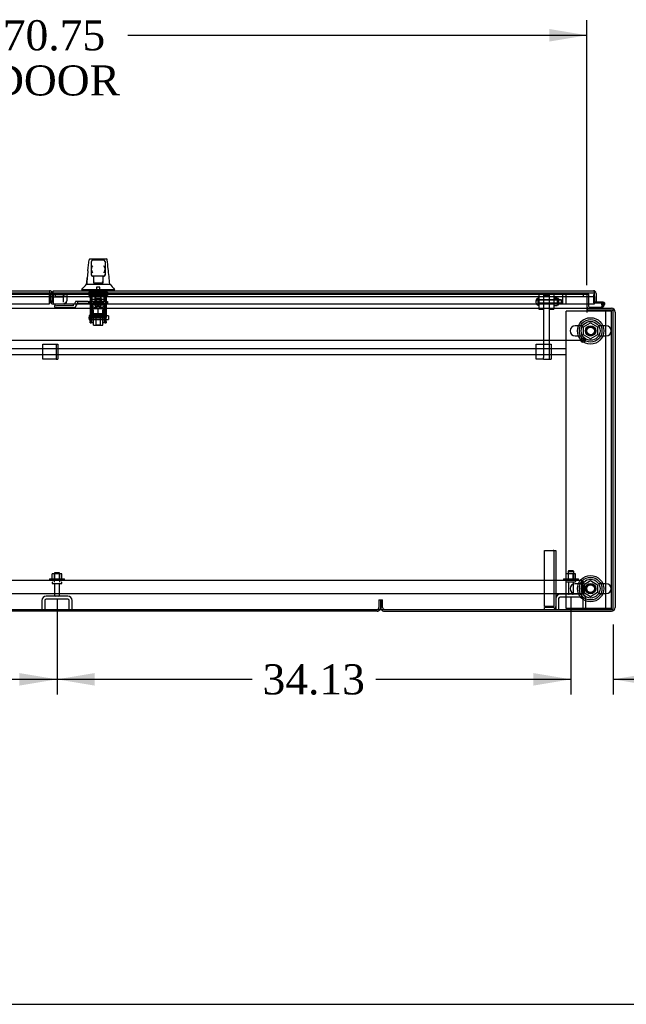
# Model space of a CAD drawing. Header units: inches. Extents: x 2 to 538, y -2 to 358.
# Tile 14 of 40: x 186 to 226, y 1 to 67. Entities that reach past the tile are written whole.
import ezdxf
from ezdxf.enums import TextEntityAlignment as Align
from ezdxf.lldxf.tags import DXFTag

# ---------------------------------------------------------------- set-up
doc = ezdxf.new("R2010")
doc.units = ezdxf.units.IN
doc.header["$MEASUREMENT"] = 0
for name, color, linetype in [('COM40146', 7, 'Continuous'), ('COM40430', 7, 'Continuous'), ('COM52825', 7, 'Continuous'), ('COM52831', 7, 'Continuous'), ('COM52847', 7, 'Continuous'), ('COM52848', 7, 'Continuous'), ('COM52849', 7, 'Continuous'), ('COM52857', 7, 'Continuous'), ('COM52858', 7, 'Continuous'), ('COM53520', 7, 'Continuous'), ('COM54578-80', 7, 'Continuous'), ('COM70333', 7, 'Continuous'), ('COM70838', 7, 'Continuous'), ('COM70839-6', 7, 'Continuous'), ('COM71126-2', 7, 'Continuous'), ('COM71127-2', 7, 'Continuous'), ('COM71133-2', 7, 'Continuous'), ('Default', 7, 'Continuous'), ('GSK11033', 7, 'Continuous'), ('HAN13064', 7, 'Continuous'), ('HAN13064_NUT', 7, 'Continuous'), ('HAN13064_SCREW', 7, 'Continuous'), ('HAN_NUT', 7, 'Continuous'), ('NTS16526', 7, 'Continuous'), ('NTS166105', 7, 'Continuous'), ('NTS166905', 7, 'Continuous'), ('NTS18147', 7, 'Continuous'), ('ROL18050', 7, 'Continuous'), ('ROL87452', 7, 'Continuous'), ('RVT17786', 7, 'Continuous'), ('RVT19000', 7, 'Continuous'), ('SCS00680', 7, 'Continuous'), ('SCS191205', 7, 'Continuous'), ('SPC87323', 7, 'Continuous'), ('STD21878', 7, 'Continuous'), ('STD26094', 7, 'Continuous'), ('STD26265', 7, 'Continuous'), ('WAF25059', 7, 'Continuous'), ('WAF25362', 7, 'Continuous'), ('WAF25376', 7, 'Continuous'), ('WAM254785', 7, 'Continuous'), ('WAM30038', 7, 'Continuous')]:
    doc.layers.add(name, color=color, linetype=linetype)
doc.styles.add('SEACAD_Times_New_Roman', font='times.ttf')
tags = doc.linetypes.add('CENTER2', pattern=[1.125, 0.75, -0.125, 0.125, -0.125]).pattern_tags.tags
tags[10:11] = [DXFTag(74, 4), DXFTag(75, 0), DXFTag(340, '0'), DXFTag(46, 0.0), DXFTag(50, 0.0), DXFTag(44, 0.0), DXFTag(45, 0.0)]
tags[8:9] = [DXFTag(74, 4), DXFTag(75, 0), DXFTag(340, '0'), DXFTag(46, 0.0), DXFTag(50, 0.0), DXFTag(44, 0.0), DXFTag(45, 0.0)]
tags[6:7] = [DXFTag(74, 4), DXFTag(75, 0), DXFTag(340, '0'), DXFTag(46, 0.0), DXFTag(50, 0.0), DXFTag(44, 0.0), DXFTag(45, 0.0)]
tags[4:5] = [DXFTag(74, 4), DXFTag(75, 0), DXFTag(340, '0'), DXFTag(46, 0.0), DXFTag(50, 0.0), DXFTag(44, 0.0), DXFTag(45, 0.0)]
tags = doc.linetypes.add('HIDDEN2', pattern=[0.1875, 0.125, -0.0625]).pattern_tags.tags
tags[6:7] = [DXFTag(74, 4), DXFTag(75, 0), DXFTag(340, '0'), DXFTag(46, 0.0), DXFTag(50, 0.0), DXFTag(44, 0.0), DXFTag(45, 0.0)]
tags[4:5] = [DXFTag(74, 4), DXFTag(75, 0), DXFTag(340, '0'), DXFTag(46, 0.0), DXFTag(50, 0.0), DXFTag(44, 0.0), DXFTag(45, 0.0)]
doc.dimstyles.new('HAMMOND_(STH_-_540x360)', dxfattribs={"dimtxt": 2, "dimasz": 2.5, "dimexe": 1, "dimexo": 1, "dimgap": 0.5, "dimtad": 0, "dimtih": 1, "dimtoh": 1, "dimzin": 0, "dimdsep": 46, "dimtxsty": 'SEACAD_Times_New_Roman', "dimblk1": '_SE_FILLED', "dimblk2": '_SE_FILLED', "dimsah": 1, "dimcen": 1, "dimadec": 0, "dimazin": 0, "dimtfac": 0.8, "dimtofl": 0, "dimtmove": 0, "dimatfit": 3, "dimfxl": 1, "dimtolj": 1, "dimtzin": 0, "dimarcsym": 0})

# ---------------------------------------------------------------- blocks, each defined once
blk = doc.blocks.new('SEANNOT_GROUP5')
at = {"layer": 'Default', "color": 7, "linetype": 'CENTER2'}
blk.add_line((78.082, 45.589), (223.095, 45.589), dxfattribs=at)
blk = doc.blocks.new('SE1')
at = {"layer": 'COM40146', "color": 7, "linetype": 'HIDDEN2'}
for p, q in [((153.338, 29.651), (222.838, 29.651)), ((222.839, 29.651), (222.838, 29.651)), ((222.838, 29.651), (222.839, 29.651)), ((222.963, 29.528), (223.014, 29.579)), ((222.963, 29.401), (222.963, 29.579)), ((222.963, 29.401), (222.963, 29.528)), ((222.963, 29.401), (222.963, 29.401)), ((222.963, 29.401), (222.963, 28.776)), ((222.963, 29.401), (222.963, 28.776)), ((223.088, 29.401), (223.088, 28.776)), ((153.213, 28.776), (222.963, 28.776)), ((223.088, 28.776), (222.963, 28.776))]:
    blk.add_line(p, q, dxfattribs=at)
for start, end in [(89.95643, 90), (45.43993, 89.87813), (0, 45.43993)]:
    blk.add_arc((222.838, 29.401), 0.25, start, end, dxfattribs=at)
blk.add_open_spline([(222.963, 29.579), (222.942, 29.601), (222.922, 29.62), (222.88, 29.644), (222.859, 29.65), (222.839, 29.651)], degree=3, knots=[0, 0, 0, 0, 0.5, 0.5, 1, 1, 1, 1], dxfattribs=at)
at = {"layer": 'COM40430', "color": 7, "linetype": 'HIDDEN2'}
for p, q in [((220.463, 31.62), (221.028, 31.62)), ((220.463, 27.899), (220.463, 31.62)), ((221.088, 31.62), (221.028, 31.62)), ((221.088, 31.62), (221.088, 27.899)), ((221.088, 31.62), (221.213, 31.62)), ((221.213, 31.62), (221.213, 27.899)), ((221.028, 27.899), (220.463, 27.899)), ((221.028, 27.839), (220.463, 27.839)), ((220.463, 27.714), (220.463, 27.839)), ((221.028, 27.899), (221.088, 27.899))]:
    blk.add_line(p, q, dxfattribs=at)
for radius in [0.185, 0.06]:
    blk.add_arc((221.028, 27.899), radius, 270, 0, dxfattribs=at)
at = {"layer": 'COM52825', "color": 7, "linetype": 'Continuous'}
for p, q in [((187.836, 48.876), (223.716, 48.876)), ((187.836, 48.691), (187.836, 48.876)), ((187.836, 48.691), (187.836, 48.001)), ((223.716, 48.876), (223.716, 48.876)), ((223.716, 48.876), (223.716, 48.876)), ((223.716, 48.876), (223.716, 48.876)), ((223.776, 48.773), (223.825, 48.84)), ((223.776, 48.691), (223.776, 48.84)), ((223.776, 48.691), (223.776, 48.773)), ((223.776, 48.691), (223.776, 48.691)), ((223.776, 48.001), (223.776, 48.691)), ((223.776, 48.501), (223.776, 48.129)), ((223.901, 48.691), (223.901, 48.129)), ((187.836, 48.001), (223.776, 48.001)), ((223.901, 48.129), (223.776, 48.129))]:
    blk.add_line(p, q, dxfattribs=at)
for start, end in [(89.94113, 90), (53.80595, 89.87917), (0, 53.80595)]:
    blk.add_arc((223.716, 48.691), 0.185, start, end, dxfattribs=at)
blk.add_open_spline([(223.776, 48.84), (223.766, 48.851), (223.756, 48.86), (223.741, 48.869), (223.736, 48.872), (223.726, 48.875), (223.721, 48.876), (223.716, 48.876)], degree=3, knots=[0, 0, 0, 0, 0.5, 0.5, 0.75, 0.75, 1, 1, 1, 1], dxfattribs=at)
at = {"layer": 'COM52831', "color": 7, "linetype": 'HIDDEN2'}
for p, q in [((187.151, 45.339), (187.966, 45.339)), ((187.151, 44.339), (187.151, 45.339)), ((187.966, 45.339), (188.026, 45.339)), ((188.026, 45.339), (188.026, 44.339)), ((188.026, 45.339), (188.151, 45.339)), ((188.151, 45.339), (188.151, 44.339)), ((219.901, 45.339), (220.716, 45.339)), ((219.901, 44.339), (219.901, 45.339)), ((220.716, 45.339), (220.776, 45.339)), ((220.776, 45.339), (220.901, 45.339)), ((220.901, 45.339), (220.901, 44.339)), ((220.776, 44.711), (220.776, 44.339)), ((187.966, 44.339), (187.151, 44.339)), ((188.026, 44.339), (187.966, 44.339)), ((188.026, 44.339), (188.151, 44.339)), ((220.401, 44.339), (219.901, 44.339)), ((220.776, 44.339), (220.901, 44.339))]:
    blk.add_line(p, q, dxfattribs=at)
at = {"layer": 'COM52847', "color": 7, "linetype": 'Continuous'}
for p, q in [((152.086, 48.876), (187.591, 48.876)), ((187.591, 48.876), (187.591, 48.691)), ((187.591, 48.001), (187.591, 48.691)), ((152.026, 48.001), (187.591, 48.001))]:
    blk.add_line(p, q, dxfattribs=at)
at = {"layer": 'COM52847', "color": 7, "linetype": 'HIDDEN2'}
for p, q in [((187.776, 48.691), (187.651, 48.691)), ((187.651, 48.691), (187.651, 48.178)), ((187.776, 48.473), (187.776, 48.178)), ((188.552, 48.694), (187.836, 48.694)), ((188.552, 48.606), (187.836, 48.606)), ((188.595, 48.707), (188.683, 48.644)), ((188.646, 48.684), (188.737, 48.684)), ((188.737, 48.684), (188.737, 48.199)), ((187.776, 48.178), (187.651, 48.178)), ((187.793, 48.135), (187.705, 48.047)), ((187.836, 47.993), (187.836, 48.001)), ((188.552, 47.993), (187.836, 47.993)), ((188.552, 48.047), (188.552, 47.993)), ((188.659, 48.071), (188.683, 48.047)), ((188.737, 48.178), (188.737, 48.199))]:
    blk.add_line(p, q, dxfattribs=at)
at = {"layer": 'COM52847', "color": 7, "linetype": 'Continuous'}
blk.add_arc((187.591, 48.691), 0.185, 19.10979, 90, dxfattribs=at)
at = {"layer": 'COM52847', "color": 7, "linetype": 'HIDDEN2'}
for centre, radius, start, end in [((187.591, 48.691), 0.06, 0, 90), ((187.591, 48.691), 0.185, 0, 19.10979), ((188.661, 48.789), 0.106, 239.74343, 261.65237), ((187.836, 48.178), 0.185, 180, 225), ((187.836, 48.178), 0.185, 225, 270), ((187.836, 48.178), 0.06, 180, 225), ((187.836, 48.178), 0.06, 225, 270), ((188.552, 48.178), 0.185, 270, 315), ((188.581, 48.203), 0.156, 310.71333, 358.56697), ((188.552, 48.178), 0.185, 315, 0)]:
    blk.add_arc(centre, radius, start, end, dxfattribs=at)
for centre, major_axis, start_param, end_param in [((188.552, 48.737), (-0.06, 0), 1.570796, 2.356194), ((188.552, 48.737), (-0.185, 0), 1.570796, 2.356194), ((188.552, 48.178), (0.185, 0), 4.712389, 5.497787)]:
    blk.add_ellipse(centre, major_axis=major_axis, ratio=0.707107, start_param=start_param, end_param=end_param, dxfattribs=at)
blk.add_open_spline([(188.683, 48.644), (188.7, 48.648), (188.714, 48.653), (188.732, 48.667), (188.737, 48.676), (188.737, 48.684)], degree=3, knots=[0, 0, 0, 0, 0.5, 0.5, 1, 1, 1, 1], dxfattribs=at)
at = {"layer": 'COM52848', "color": 7, "linetype": 'HIDDEN2'}
for p, q in [((221.401, 28.426), (221.401, 27.714)), ((222.925, 28.714), (221.501, 28.714)), ((222.925, 28.526), (221.501, 28.526)), ((223.025, 27.714), (223.025, 28.426)), ((223.213, 27.714), (223.213, 28.426)), ((221.213, 27.899), (221.213, 27.714))]:
    blk.add_line(p, q, dxfattribs=at)
for centre, radius, start, end in [((221.501, 28.426), 0.288, 90, 180), ((221.501, 28.426), 0.1, 90, 180), ((222.925, 28.426), 0.288, 0, 90), ((222.925, 28.426), 0.1, 0, 90)]:
    blk.add_arc(centre, radius, start, end, dxfattribs=at)
at = {"layer": 'COM52849', "color": 7, "linetype": 'HIDDEN2'}
for p, q in [((187.088, 28.301), (187.088, 27.589)), ((187.276, 28.301), (187.276, 27.589)), ((188.8, 28.589), (187.376, 28.589)), ((188.8, 28.401), (187.376, 28.401)), ((188.9, 27.589), (188.9, 28.301)), ((189.088, 27.589), (189.088, 28.301))]:
    blk.add_line(p, q, dxfattribs=at)
for centre, radius, start, end in [((187.376, 28.301), 0.288, 90, 180), ((187.376, 28.301), 0.1, 90, 180), ((188.8, 28.301), 0.288, 0, 90), ((188.8, 28.301), 0.1, 0, 90)]:
    blk.add_arc(centre, radius, start, end, dxfattribs=at)
at = {"layer": 'COM52857', "color": 7, "linetype": 'HIDDEN2'}
for p, q in [((220.776, 48.559), (220.401, 48.559)), ((220.401, 48.427), (220.401, 47.677)), ((220.776, 48.427), (220.776, 47.677)), ((220.401, 47.677), (220.401, 44.456)), ((220.776, 47.677), (220.776, 44.711)), ((220.401, 44.339), (220.401, 44.456)), ((220.401, 44.339), (220.776, 44.339))]:
    blk.add_line(p, q, dxfattribs=at)
at = {"layer": 'COM52858', "color": 7, "linetype": 'HIDDEN2'}
for p, q in [((219.526, 48.651), (219.526, 48.751)), ((219.526, 48.651), (221.526, 48.651)), ((221.526, 48.651), (221.526, 48.751))]:
    blk.add_line(p, q, dxfattribs=at)
at = {"layer": 'COM53520', "color": 7, "linetype": 'HIDDEN2'}
for p, q in [((221.901, 45.026), (115.901, 45.026)), ((115.901, 44.651), (221.901, 44.651)), ((221.901, 44.651), (221.901, 45.026))]:
    blk.add_line(p, q, dxfattribs=at)
at = {"layer": 'COM54578-80', "color": 7, "linetype": 'HIDDEN2'}
for p, q in [((223.714, 48.616), (223.714, 48.092)), ((223.776, 48.616), (223.714, 48.616)), ((223.739, 48.067), (223.776, 48.067)), ((224.239, 48.012), (224.301, 48.012)), ((224.301, 48.017), (224.293, 48.017)), ((224.317, 48.067), (224.356, 48.067)), ((224.392, 47.97), (224.321, 47.9))]:
    blk.add_line(p, q, dxfattribs=at)
at = {"layer": 'COM54578-80', "color": 7, "linetype": 'Continuous'}
for p, q in [((223.504, 47.776), (223.504, 47.714)), ((224.197, 47.776), (223.504, 47.776)), ((223.776, 48.067), (224.317, 48.067)), ((224.356, 48.129), (223.901, 48.129)), ((224.307, 47.886), (224.197, 47.776)), ((224.223, 47.714), (224.391, 47.881)), ((224.293, 48.017), (224.239, 48.022)), ((224.293, 48.024), (224.293, 47.999)), ((224.321, 47.9), (224.307, 47.886)), ((224.368, 48.074), (224.343, 48.074)), ((224.343, 47.949), (224.368, 47.949)), ((224.391, 47.881), (224.435, 47.925)), ((224.418, 47.999), (224.418, 48.024))]:
    blk.add_line(p, q, dxfattribs=at)
at = {"layer": 'COM54578-80', "color": 7, "linetype": 'HIDDEN2'}
for centre, radius, start, end in [((223.739, 48.092), 0.025, 180, 270), ((224.356, 48.012), 0.117, 90, 151.96016), ((224.356, 48.012), 0.055, 174.78409, 90), ((224.356, 48.012), 0.055, 90, 174.78409)]:
    blk.add_arc(centre, radius, start, end, dxfattribs=at)
at = {"layer": 'COM54578-80', "color": 7, "linetype": 'Continuous'}
for centre, radius, start, end in [((224.356, 48.012), 0.117, 174.78409, 90), ((224.356, 48.012), 0.117, 151.96016, 174.78409), ((224.343, 48.024), 0.05, 90, 180), ((224.343, 47.999), 0.05, 180, 270), ((224.356, 48.012), 0.135, 248.98577, 284.97063), ((224.368, 48.024), 0.05, 0, 90), ((224.368, 47.999), 0.05, 270, 0)]:
    blk.add_arc(centre, radius, start, end, dxfattribs=at)
at = {"layer": 'COM70333', "color": 7, "linetype": 'HIDDEN2'}
for p, q in [((223.276, 47.526), (221.901, 47.526)), ((221.901, 45.026), (221.901, 47.526)), ((224.526, 47.526), (223.306, 47.526)), ((224.901, 47.526), (224.526, 47.526)), ((224.526, 27.776), (224.526, 47.526)), ((224.901, 27.776), (224.901, 47.526)), ((221.901, 27.776), (221.901, 44.651)), ((224.526, 27.776), (221.901, 27.776)), ((224.901, 27.776), (224.526, 27.776))]:
    blk.add_line(p, q, dxfattribs=at)
at = {"layer": 'COM70333', "color": 7, "linetype": 'Continuous'}
blk.add_line((223.306, 47.526), (223.276, 47.526), dxfattribs=at)
at = {"layer": 'COM70333', "color": 7, "linetype": 'HIDDEN2'}
for centre in [(223.526, 46.214), (223.526, 29.089)]:
    blk.add_circle(centre, 0.344, dxfattribs=at)
at = {"layer": 'COM70838', "color": 7, "linetype": 'HIDDEN2'}
for p, q in [((189.182, 47.988), (187.937, 47.988)), ((187.937, 47.988), (187.937, 47.906)), ((187.937, 47.78), (187.937, 47.906)), ((189.182, 47.888), (188.062, 47.888)), ((188.062, 47.762), (189.182, 47.762)), ((189.182, 47.888), (189.182, 47.991)), ((189.307, 48.114), (189.307, 48.116)), ((189.437, 48.174), (189.367, 48.174)), ((189.375, 47.955), (189.375, 47.932)), ((189.437, 48.174), (189.437, 48.035)), ((190.15, 48.174), (189.437, 48.174)), ((189.492, 48.049), (190.15, 48.049)), ((190.15, 48.174), (190.239, 48.174)), ((190.239, 48.049), (190.15, 48.049)), ((191.322, 48.174), (190.239, 48.174)), ((190.239, 48.049), (190.804, 48.049)), ((190.839, 48.049), (191.322, 48.049)), ((191.322, 48.174), (191.447, 48.174)), ((191.447, 48.049), (191.322, 48.049)), ((191.447, 48.174), (191.447, 48.049))]:
    blk.add_line(p, q, dxfattribs=at)
for centre, radius, start, end in [((189.182, 48.116), 0.125, 270, 0), ((189.182, 47.955), 0.193, 270, 0), ((189.367, 48.114), 0.06, 90, 180), ((189.492, 47.932), 0.117, 118.03984, 180), ((189.492, 47.932), 0.117, 90, 118.03984)]:
    blk.add_arc(centre, radius, start, end, dxfattribs=at)
for centre, major_axis, start_param, end_param in [((188.062, 47.906), (-0.125, 0), 0, 1.570796), ((188.062, 47.78), (0.125, 0), 3.141593, 4.712389)]:
    blk.add_ellipse(centre, major_axis=major_axis, ratio=0.145455, start_param=start_param, end_param=end_param, dxfattribs=at)
at = {"layer": 'COM70839-6', "color": 7, "linetype": 'HIDDEN2'}
for p, q in [((190.291, 48.757), (190.291, 48.425)), ((190.361, 48.757), (190.291, 48.757)), ((190.291, 48.415), (190.291, 48.425)), ((190.291, 48.415), (190.291, 47.258)), ((190.361, 48.757), (190.361, 48.425)), ((190.361, 48.425), (190.361, 48.415)), ((190.361, 48.415), (190.361, 47.258)), ((191.283, 48.757), (191.283, 48.425)), ((191.353, 48.757), (191.283, 48.757)), ((191.283, 48.415), (191.283, 48.425)), ((191.283, 48.415), (191.283, 47.258)), ((191.353, 48.757), (191.353, 48.425)), ((191.353, 48.425), (191.353, 48.415)), ((191.353, 48.415), (191.353, 47.258)), ((191.283, 48.308), (190.361, 48.308)), ((190.361, 47.964), (191.283, 47.964)), ((190.588, 47.972), (190.588, 47.995)), ((191.056, 47.995), (191.056, 47.972)), ((190.291, 47.094), (190.291, 47.258)), ((190.361, 47.258), (190.361, 47.094)), ((191.283, 47.151), (190.361, 47.151)), ((191.283, 47.094), (191.283, 47.258)), ((191.353, 47.258), (191.353, 47.094)), ((190.291, 47.094), (190.291, 46.835)), ((190.291, 46.759), (190.291, 46.835)), ((190.291, 46.759), (190.361, 46.759)), ((190.361, 46.835), (190.361, 47.094)), ((190.361, 47.087), (191.283, 47.087)), ((190.361, 46.835), (190.361, 46.759)), ((191.283, 47.094), (191.283, 46.835)), ((191.283, 46.759), (191.283, 46.835)), ((191.283, 46.759), (191.353, 46.759)), ((191.353, 46.835), (191.353, 47.094)), ((191.353, 46.835), (191.353, 46.759))]:
    blk.add_line(p, q, dxfattribs=at)
for centre, major_axis in [((190.822, 47.995), (-0.234, 0)), ((190.822, 47.972), (0.234, 0))]:
    blk.add_ellipse(centre, major_axis=major_axis, ratio=0.009345, start_param=3.141593, end_param=6.283185, dxfattribs=at)
blk.add_ellipse((190.822, 48.306), major_axis=(-0.14, 0), ratio=0.009345, dxfattribs=at)
at = {"layer": 'COM71126-2', "color": 7, "linetype": 'HIDDEN2'}
for p, q in [((223.276, 48.651), (223.401, 48.651)), ((223.401, 48.001), (223.401, 48.651)), ((209.588, 27.839), (209.588, 28.339)), ((209.588, 28.339), (209.713, 28.339)), ((209.713, 27.839), (209.713, 28.339))]:
    blk.add_line(p, q, dxfattribs=at)
at = {"layer": 'COM71126-2', "color": 7, "linetype": 'Continuous'}
for p, q in [((223.401, 47.839), (223.401, 48.001)), ((223.306, 47.714), (224.901, 47.714)), ((223.306, 47.714), (223.306, 47.589)), ((225.151, 47.464), (225.151, 27.839)), ((209.838, 27.589), (224.901, 27.589))]:
    blk.add_line(p, q, dxfattribs=at)
for centre, radius, start, end in [((223.526, 47.839), 0.25, 180, 210), ((223.526, 47.839), 0.125, 180, 259.86314), ((224.901, 47.464), 0.25, 0, 90), ((209.838, 27.839), 0.25, 210, 270), ((224.901, 27.839), 0.25, 270, 0)]:
    blk.add_arc(centre, radius, start, end, dxfattribs=at)
at = {"layer": 'COM71126-2', "color": 7, "linetype": 'HIDDEN2'}
for centre, radius, start, end in [((223.526, 47.839), 0.125, 259.86314, 270), ((224.901, 47.464), 0.125, 0, 90), ((209.838, 27.839), 0.25, 180, 210), ((209.838, 27.839), 0.125, 180, 270), ((224.901, 27.839), 0.125, 270, 0)]:
    blk.add_arc(centre, radius, start, end, dxfattribs=at)
at = {"layer": 'COM71127-2', "color": 7, "linetype": 'HIDDEN2'}
for p, q in [((209.463, 28.339), (209.463, 27.839)), ((209.463, 28.339), (209.588, 28.339)), ((209.588, 28.339), (209.588, 27.839))]:
    blk.add_line(p, q, dxfattribs=at)
at = {"layer": 'COM71127-2', "color": 7, "linetype": 'Continuous'}
blk.add_line((209.338, 27.589), (150.838, 27.589), dxfattribs=at)
at = {"layer": 'COM71127-2', "color": 7, "linetype": 'HIDDEN2'}
for radius, start in [(0.125, 270), (0.25, 330)]:
    blk.add_arc((209.338, 27.839), radius, start, 0, dxfattribs=at)
at = {"layer": 'COM71127-2', "color": 7, "linetype": 'Continuous'}
blk.add_arc((209.338, 27.839), 0.25, 270, 330, dxfattribs=at)
at = {"layer": 'COM71133-2', "color": 7, "linetype": 'HIDDEN2'}
for p, q in [((152.526, 48.651), (223.276, 48.651)), ((223.276, 48.651), (223.276, 48.001))]:
    blk.add_line(p, q, dxfattribs=at)
at = {"layer": 'COM71133-2', "color": 7, "linetype": 'Continuous'}
for p, q in [((223.276, 48.001), (223.276, 47.839)), ((223.276, 47.839), (223.276, 47.714)), ((150.588, 47.714), (223.276, 47.714)), ((223.276, 47.714), (223.276, 47.464)), ((225.026, 47.589), (223.306, 47.589)), ((223.306, 47.464), (223.306, 47.589)), ((225.026, 27.714), (225.026, 47.589)), ((150.588, 27.714), (225.026, 27.714))]:
    blk.add_line(p, q, dxfattribs=at)
blk.add_arc((223.291, 47.464), 0.015, 180, 0, dxfattribs=at)
at = {"layer": 'GSK11033', "color": 7, "linetype": 'HIDDEN2'}
for p, q in [((152.026, 48.751), (187.591, 48.751)), ((152.026, 48.501), (187.591, 48.501)), ((188.526, 48.723), (187.836, 48.723)), ((187.836, 48.473), (188.526, 48.473)), ((187.994, 48.501), (187.994, 48.751)), ((187.994, 48.751), (223.776, 48.751)), ((187.994, 48.501), (223.776, 48.501)), ((188.526, 48.473), (188.526, 48.723)), ((188.526, 48.118), (188.526, 48.473)), ((223.026, 48.751), (223.026, 48.501)), ((187.776, 48.118), (187.776, 48.178)), ((187.836, 48.118), (187.776, 48.118))]:
    blk.add_line(p, q, dxfattribs=at)
at = {"layer": 'GSK11033', "color": 7, "linetype": 'Continuous'}
for p, q in [((187.591, 48.751), (187.807, 48.751)), ((187.591, 48.501), (187.807, 48.501)), ((187.836, 48.723), (187.776, 48.723)), ((187.776, 48.723), (187.776, 48.473)), ((187.776, 48.473), (187.836, 48.473)), ((187.807, 48.501), (187.807, 48.751)), ((223.776, 48.751), (223.776, 48.751)), ((223.776, 48.501), (223.776, 48.751)), ((223.776, 48.501), (223.776, 48.501))]:
    blk.add_line(p, q, dxfattribs=at)
at = {"layer": 'HAN13064', "color": 7, "linetype": 'Continuous'}
for p, q in [((190.216, 50.935), (190.216, 50.937)), ((190.276, 50.991), (191.367, 50.991)), ((190.367, 50.348), (190.367, 50.821)), ((191.187, 50.911), (190.457, 50.911)), ((191.277, 50.821), (191.277, 50.348)), ((191.427, 50.936), (191.427, 50.934)), ((190.367, 49.941), (190.367, 50.348)), ((190.367, 49.911), (190.367, 49.941)), ((190.457, 49.851), (190.427, 49.851)), ((191.187, 49.851), (190.457, 49.851)), ((190.522, 49.419), (190.522, 49.851)), ((191.122, 49.851), (191.122, 49.419)), ((191.217, 49.851), (191.187, 49.851)), ((191.277, 50.348), (191.277, 49.941)), ((191.277, 49.941), (191.277, 49.911)), ((190.043, 49.311), (190.242, 49.311)), ((190.242, 49.311), (190.355, 49.311)), ((190.355, 49.311), (190.563, 49.311)), ((190.522, 49.379), (190.522, 49.419)), ((190.737, 49.376), (190.552, 49.376)), ((190.563, 49.311), (190.631, 49.311)), ((190.631, 49.311), (190.722, 49.311)), ((190.722, 49.311), (190.762, 49.311)), ((190.907, 49.376), (190.737, 49.376)), ((190.762, 49.311), (190.881, 49.311)), ((190.881, 49.311), (191.179, 49.311)), ((191.092, 49.376), (190.907, 49.376)), ((191.122, 49.419), (191.122, 49.379)), ((191.179, 49.311), (191.288, 49.311)), ((191.288, 49.311), (191.594, 49.311)), ((189.732, 48.958), (189.732, 48.876)), ((189.732, 48.956), (190.083, 48.956)), ((190.083, 48.956), (190.316, 48.956)), ((190.316, 48.956), (190.762, 48.956)), ((190.762, 48.956), (190.881, 48.956)), ((190.881, 48.956), (190.932, 48.956)), ((190.932, 48.956), (191.08, 48.956)), ((191.08, 48.956), (191.56, 48.956)), ((191.56, 48.956), (191.912, 48.956)), ((191.912, 48.876), (191.912, 48.958))]:
    blk.add_line(p, q, dxfattribs=at)
at = {"layer": 'HAN13064', "color": 7, "linetype": 'HIDDEN2'}
for p, q in [((190.426, 48.174), (190.426, 48.876)), ((190.622, 48.174), (190.622, 48.876)), ((190.659, 48.876), (190.659, 48.751)), ((190.984, 48.751), (190.984, 48.876)), ((191.021, 48.174), (191.021, 48.876)), ((191.217, 48.174), (191.217, 48.876)), ((190.662, 48.049), (190.662, 48.174)), ((190.982, 48.049), (190.982, 48.174)), ((190.662, 47.144), (190.662, 46.623)), ((190.982, 46.623), (190.982, 47.144)), ((190.662, 46.623), (190.982, 46.623)), ((190.662, 46.623), (190.692, 46.593)), ((190.952, 46.593), (190.692, 46.593)), ((190.952, 46.593), (190.982, 46.623))]:
    blk.add_line(p, q, dxfattribs=at)
at = {"layer": 'HAN13064', "color": 7, "linetype": 'Continuous'}
for centre, radius, start, end in [((190.276, 50.931), 0.06, 89.99247, 174.0071), ((190.457, 50.821), 0.09, 90, 180), ((190.626, 50.34), 0.259, 130.71494, 177.90194), ((191.187, 50.821), 0.09, 0, 90), ((191.018, 50.34), 0.259, 2.09806, 49.28506), ((191.367, 50.931), 0.06, 5.57576, 90.00893), ((205.957, 48.313), 15.93, 173.14764, 176.4108), ((190.408, 50.348), 0.0411, 178.34643, 179.99744), ((190.457, 49.941), 0.09, 180, 270), ((190.427, 49.911), 0.06, 180, 270), ((191.187, 49.941), 0.09, 270, 0), ((191.217, 49.911), 0.06, 270, 0), ((191.236, 50.348), 0.0411, 0.00256, 1.65357), ((129.567, 43.266), 62.32, 5.56591, 6.52159), ((185.94, 52.588), 5.251, 316.23343, 321.38274), ((204.027, 59.5), 16.062, 219.37458, 221.03271)]:
    blk.add_arc(centre, radius, start, end, dxfattribs=at)
for points in [[(190.141, 50.214), (190.166, 50.454), (190.191, 50.695), (190.216, 50.935)], [(191.484, 50.344), (191.465, 50.541), (191.446, 50.738), (191.427, 50.934)], [(190.046, 49.311), (190.061, 49.453), (190.076, 49.596), (190.091, 49.739)]]:
    blk.add_open_spline(points, degree=3, dxfattribs=at)
for points, knots in [([(190.457, 50.065), (190.452, 50.078), (190.446, 50.09), (190.436, 50.114), (190.431, 50.126), (190.416, 50.163), (190.407, 50.187), (190.394, 50.222), (190.39, 50.234), (190.383, 50.258), (190.38, 50.27), (190.371, 50.305), (190.367, 50.327), (190.367, 50.349)], [0, 0, 0, 0, 0.125, 0.125, 0.25, 0.25, 0.5, 0.5, 0.625, 0.625, 0.75, 0.75, 1, 1, 1, 1]), ([(191.277, 50.349), (191.276, 50.327), (191.273, 50.305), (191.264, 50.27), (191.261, 50.258), (191.253, 50.234), (191.249, 50.222), (191.237, 50.187), (191.227, 50.163), (191.212, 50.126), (191.207, 50.114), (191.197, 50.09), (191.192, 50.078), (191.187, 50.065)], [0, 0, 0, 0, 0.25, 0.25, 0.375, 0.375, 0.5, 0.5, 0.75, 0.75, 0.875, 0.875, 1, 1, 1, 1]), ([(190.522, 49.419), (190.522, 49.425), (190.523, 49.432), (190.527, 49.445), (190.529, 49.452), (190.538, 49.472), (190.545, 49.486), (190.552, 49.501)], [0, 0, 0, 0, 0.25, 0.25, 0.5, 0.5, 1, 1, 1, 1]), ([(190.552, 49.376), (190.548, 49.376), (190.544, 49.376), (190.537, 49.376), (190.533, 49.376), (190.528, 49.376), (190.525, 49.376), (190.523, 49.377), (190.522, 49.378), (190.522, 49.379)], [0, 0, 0, 0, 0.25, 0.25, 0.5, 0.5, 0.75, 0.75, 1, 1, 1, 1]), ([(191.092, 49.501), (191.099, 49.486), (191.106, 49.472), (191.114, 49.452), (191.117, 49.445), (191.12, 49.432), (191.122, 49.425), (191.122, 49.419)], [0, 0, 0, 0, 0.5, 0.5, 0.75, 0.75, 1, 1, 1, 1]), ([(191.122, 49.379), (191.122, 49.378), (191.121, 49.377), (191.118, 49.376), (191.116, 49.376), (191.108, 49.375), (191.1, 49.376), (191.092, 49.376)], [0, 0, 0, 0, 0.25, 0.25, 0.5, 0.5, 1, 1, 1, 1])]:
    blk.add_open_spline(points, degree=3, knots=knots, dxfattribs=at)
at = {"layer": 'HAN13064_NUT', "color": 7, "linetype": 'HIDDEN2'}
for p, q in [((190.822, 47.674), (190.489, 47.674)), ((190.489, 47.349), (190.489, 47.674)), ((190.655, 47.349), (190.489, 47.349)), ((190.489, 47.349), (190.489, 47.299)), ((191.124, 47.269), (190.519, 47.269)), ((190.822, 47.349), (190.655, 47.349)), ((191.154, 47.674), (190.822, 47.674)), ((190.822, 47.349), (190.822, 47.674)), ((190.988, 47.349), (190.822, 47.349)), ((191.154, 47.349), (190.988, 47.349)), ((191.154, 47.349), (191.154, 47.674)), ((191.154, 47.299), (191.154, 47.349))]:
    blk.add_line(p, q, dxfattribs=at)
for centre, start, end in [((190.519, 47.299), 180, 270), ((191.124, 47.299), 270, 0)]:
    blk.add_arc(centre, 0.03, start, end, dxfattribs=at)
at = {"layer": 'HAN13064_SCREW', "color": 7, "linetype": 'HIDDEN2'}
for p, q in [((190.938, 49.126), (190.706, 49.126)), ((190.706, 49.126), (190.706, 48.751)), ((190.938, 48.751), (190.938, 49.126)), ((190.559, 48.751), (190.559, 48.681)), ((191.084, 48.681), (190.559, 48.681)), ((190.599, 48.544), (190.599, 48.681)), ((190.599, 48.544), (190.711, 48.544)), ((190.711, 48.544), (190.711, 48.681)), ((190.711, 48.544), (190.933, 48.544)), ((190.933, 48.544), (190.933, 48.681)), ((190.933, 48.544), (191.044, 48.544)), ((191.044, 48.544), (191.044, 48.681)), ((191.084, 48.681), (191.084, 48.751))]:
    blk.add_line(p, q, dxfattribs=at)
at = {"layer": 'HAN_NUT', "color": 7, "linetype": 'HIDDEN2'}
for p, q in [((190.21, 48.781), (190.516, 48.781)), ((190.21, 48.781), (190.21, 48.566)), ((190.21, 48.566), (190.516, 48.566)), ((190.516, 48.781), (191.128, 48.781)), ((190.516, 48.781), (190.516, 48.566)), ((190.516, 48.566), (191.128, 48.566)), ((191.128, 48.781), (191.434, 48.781)), ((191.128, 48.781), (191.128, 48.566)), ((191.128, 48.566), (191.434, 48.566)), ((191.434, 48.781), (191.434, 48.566))]:
    blk.add_line(p, q, dxfattribs=at)
at = {"layer": 'NTS16526', "color": 7, "linetype": 'HIDDEN2'}
for p, q in [((221.091, 48.402), (221.306, 48.402)), ((221.091, 48.317), (221.306, 48.317)), ((221.091, 48.069), (221.306, 48.069)), ((221.091, 47.908), (221.306, 47.908)), ((221.306, 48.402), (221.306, 48.359)), ((221.366, 48.372), (221.306, 48.372)), ((221.306, 48.359), (221.306, 48.317)), ((221.306, 48.317), (221.306, 48.193)), ((221.306, 48.193), (221.306, 48.069)), ((221.306, 48.069), (221.306, 47.988)), ((221.306, 47.988), (221.306, 47.908)), ((221.306, 47.937), (221.366, 47.937)), ((221.396, 48.342), (221.396, 47.967))]:
    blk.add_line(p, q, dxfattribs=at)
for centre, start, end in [((221.366, 48.342), 0, 90), ((221.366, 47.967), 270, 0)]:
    blk.add_arc(centre, 0.03, start, end, dxfattribs=at)
at = {"layer": 'NTS166105', "color": 7, "linetype": 'HIDDEN2'}
for p, q in [((187.934, 30.067), (187.772, 30.067)), ((187.772, 29.747), (187.772, 30.067)), ((188.243, 30.067), (187.934, 30.067)), ((187.934, 29.747), (187.934, 30.067)), ((188.404, 30.067), (188.243, 30.067)), ((188.243, 29.747), (188.243, 30.067)), ((188.404, 29.747), (188.404, 30.067)), ((222.059, 30.067), (221.897, 30.067)), ((221.897, 29.747), (221.897, 30.067)), ((222.368, 30.067), (222.059, 30.067)), ((222.059, 29.747), (222.059, 30.067)), ((222.529, 30.067), (222.368, 30.067)), ((222.368, 29.747), (222.368, 30.067)), ((222.529, 29.747), (222.529, 30.067))]:
    blk.add_line(p, q, dxfattribs=at)
at = {"layer": 'NTS166905', "color": 7, "linetype": 'HIDDEN2'}
for p, q in [((223.061, 46.477), (223.526, 46.749)), ((223.061, 45.951), (223.061, 46.477)), ((223.526, 46.749), (223.991, 46.477)), ((223.991, 46.477), (223.991, 45.951)), ((223.521, 45.676), (223.061, 45.951)), ((223.991, 45.951), (223.521, 45.676)), ((223.061, 29.352), (223.526, 29.624)), ((223.526, 29.624), (223.991, 29.352)), ((223.061, 28.826), (223.061, 29.352)), ((223.521, 28.551), (223.061, 28.826)), ((223.991, 28.826), (223.521, 28.551)), ((223.991, 29.352), (223.991, 28.826))]:
    blk.add_line(p, q, dxfattribs=at)
for centre in [(223.526, 46.214), (223.526, 29.089)]:
    blk.add_circle(centre, 0.263, dxfattribs=at)
at = {"layer": 'NTS18147', "color": 7, "linetype": 'HIDDEN2'}
for p, q in [((190.427, 47.918), (190.359, 47.918)), ((190.359, 47.918), (190.359, 47.855)), ((190.427, 47.918), (190.359, 47.918)), ((190.359, 47.855), (190.427, 47.855)), ((190.359, 47.855), (190.359, 47.793)), ((190.359, 47.855), (190.427, 47.855)), ((190.359, 47.793), (190.422, 47.793)), ((190.359, 47.793), (190.422, 47.793)), ((190.422, 47.855), (190.422, 47.793)), ((190.754, 47.918), (190.427, 47.918)), ((190.427, 47.855), (190.427, 47.918)), ((190.754, 47.918), (190.427, 47.918)), ((190.427, 47.855), (190.427, 47.855)), ((190.59, 47.793), (190.622, 47.793)), ((190.59, 47.793), (190.622, 47.793)), ((190.602, 48.356), (191.042, 48.356)), ((190.602, 48.356), (190.602, 47.918)), ((191.042, 48.356), (190.602, 48.356)), ((190.602, 47.918), (190.602, 47.918)), ((190.89, 47.918), (190.754, 47.918)), ((190.754, 47.918), (190.754, 47.855)), ((190.89, 47.918), (190.754, 47.918)), ((190.754, 47.855), (190.89, 47.855)), ((190.754, 47.855), (190.89, 47.855)), ((190.754, 47.855), (190.754, 47.855)), ((191.217, 47.918), (190.89, 47.918)), ((190.89, 47.855), (190.89, 47.918)), ((191.217, 47.918), (190.89, 47.918)), ((190.89, 47.855), (190.89, 47.855)), ((191.022, 47.793), (191.053, 47.793)), ((191.022, 47.793), (191.053, 47.793)), ((191.042, 47.918), (191.042, 48.356)), ((191.042, 47.918), (191.042, 47.918)), ((191.285, 47.918), (191.217, 47.918)), ((191.217, 47.918), (191.217, 47.855)), ((191.285, 47.918), (191.217, 47.918)), ((191.217, 47.855), (191.285, 47.855)), ((191.217, 47.855), (191.285, 47.855)), ((191.217, 47.855), (191.217, 47.855)), ((191.222, 47.855), (191.222, 47.793)), ((191.222, 47.793), (191.285, 47.793)), ((191.222, 47.793), (191.285, 47.793)), ((191.285, 47.855), (191.285, 47.918)), ((191.285, 47.855), (191.285, 47.793))]:
    blk.add_line(p, q, dxfattribs=at)
for centre, start_param, end_param in [((190.59, 48.112), 2.506883, 3.776302), ((190.59, 48.112), 3.141593, 3.776302), ((190.622, 48.112), 3.141593, 3.776302), ((191.022, 48.112), 2.506883, 3.141593), ((191.053, 48.112), 2.506883, 3.776302), ((191.053, 48.112), 2.506883, 3.141593)]:
    blk.add_ellipse(centre, major_axis=(0, 0.318), ratio=0.866025, start_param=start_param, end_param=end_param, dxfattribs=at)
at = {"layer": 'ROL18050', "color": 7, "linetype": 'HIDDEN2'}
for p, q in [((220.086, 48.655), (220.086, 47.655)), ((220.401, 48.655), (220.086, 48.655)), ((220.401, 48.655), (220.401, 48.427)), ((220.776, 48.655), (220.776, 48.427)), ((221.091, 48.655), (220.776, 48.655)), ((221.091, 48.655), (221.091, 47.655)), ((220.086, 47.655), (220.401, 47.655)), ((220.776, 47.655), (221.091, 47.655))]:
    blk.add_line(p, q, dxfattribs=at)
at = {"layer": 'ROL87452', "color": 7, "linetype": 'HIDDEN2'}
for p, q in [((190.509, 46.589), (190.509, 47.589)), ((191.134, 46.589), (191.134, 47.589)), ((190.509, 46.589), (191.134, 46.589))]:
    blk.add_line(p, q, dxfattribs=at)
at = {"layer": 'RVT17786', "color": 7, "linetype": 'HIDDEN2'}
for p, q in [((191.501, 47.214), (190.291, 47.214)), ((191.501, 47.214), (191.501, 46.964)), ((190.291, 46.964), (191.501, 46.964))]:
    blk.add_line(p, q, dxfattribs=at)
blk.add_arc((190.524, 47.089), 0.318, 137.12909, 222.87091, dxfattribs=at)
at = {"layer": 'RVT19000', "color": 7, "linetype": 'HIDDEN2'}
for p, q in [((190.509, 48.049), (190.509, 47.936)), ((190.509, 47.936), (191.134, 47.936)), ((190.627, 48.174), (190.627, 48.049)), ((190.681, 48.386), (190.962, 48.386)), ((190.681, 48.386), (190.681, 48.306)), ((190.681, 48.236), (190.681, 48.174)), ((190.804, 48.049), (190.84, 48.049)), ((190.962, 48.306), (190.962, 48.386)), ((190.962, 48.174), (190.962, 48.236)), ((191.017, 48.049), (191.017, 48.174)), ((191.134, 47.936), (191.134, 48.049))]:
    blk.add_line(p, q, dxfattribs=at)
at = {"layer": 'SCS00680', "color": 7, "linetype": 'HIDDEN2'}
for p, q in [((222.996, 46.545), (222.49, 46.545)), ((224.561, 46.545), (224.056, 46.545)), ((222.49, 45.882), (222.996, 45.882)), ((224.056, 45.882), (224.561, 45.882)), ((222.996, 29.42), (222.49, 29.42)), ((224.561, 29.42), (224.056, 29.42)), ((222.49, 28.757), (222.996, 28.757)), ((224.056, 28.757), (224.561, 28.757))]:
    blk.add_line(p, q, dxfattribs=at)
for centre, radius in [((223.526, 46.214), 0.625), ((223.526, 46.214), 0.312), ((223.526, 46.214), 0.252), ((223.526, 29.089), 0.625), ((223.526, 29.089), 0.312), ((223.526, 29.089), 0.252)]:
    blk.add_circle(centre, radius, dxfattribs=at)
for centre, start, end in [((222.49, 46.214), 90, 270), ((224.561, 46.214), 270, 90), ((222.49, 29.089), 90, 270), ((224.561, 29.089), 270, 90)]:
    blk.add_arc(centre, 0.331, start, end, dxfattribs=at)
at = {"layer": 'SCS191205', "color": 7, "linetype": 'HIDDEN2'}
for p, q in [((219.986, 48.256), (219.986, 48.31)), ((220.037, 47.922), (220.037, 48.387)), ((220.086, 48.387), (220.037, 48.387)), ((220.037, 47.922), (220.086, 47.922)), ((221.586, 48.28), (220.086, 48.28)), ((221.586, 48.249), (220.086, 48.249)), ((221.586, 48.06), (220.086, 48.06)), ((220.086, 48.03), (221.586, 48.03)), ((221.586, 48.03), (221.586, 48.28))]:
    blk.add_line(p, q, dxfattribs=at)
for start, end in [(113.88778, 169.63353), (190.36647, 246.11222)]:
    blk.add_arc((220.14, 48.155), 0.254, start, end, dxfattribs=at)
for centre, end_param in [((220.14, 48.182), 3.307378), ((220.14, 48.128), 3.258881)]:
    blk.add_ellipse(centre, major_axis=(0.252, 0), ratio=0.644124, start_param=2.230099, end_param=end_param, dxfattribs=at)
at = {"layer": 'SPC87323', "color": 7, "linetype": 'HIDDEN2'}
for p, q in [((190.429, 48.049), (190.429, 47.144)), ((190.584, 48.174), (190.584, 48.049)), ((190.594, 48.174), (190.594, 48.049)), ((191.049, 48.174), (191.049, 48.049)), ((191.059, 48.174), (191.059, 48.049)), ((191.214, 47.144), (191.214, 48.049)), ((191.214, 47.144), (190.429, 47.144))]:
    blk.add_line(p, q, dxfattribs=at)
at = {"layer": 'STD21878', "color": 7, "linetype": 'HIDDEN2'}
for p, q in [((221.635, 48.751), (221.635, 48.719)), ((221.916, 48.719), (221.635, 48.719)), ((221.651, 48.719), (221.651, 48.001)), ((221.901, 48.001), (221.901, 48.719)), ((221.916, 48.719), (221.916, 48.751))]:
    blk.add_line(p, q, dxfattribs=at)
for radius in [0.141, 0.125]:
    blk.add_circle((223.026, 45.589), radius, dxfattribs=at)
at = {"layer": 'STD26094', "color": 7, "linetype": 'HIDDEN2'}
for p, q in [((187.938, 30.151), (187.901, 30.113)), ((187.901, 30.113), (188.276, 30.113)), ((187.901, 30.113), (187.901, 29.526)), ((188.238, 30.151), (187.938, 30.151)), ((188.276, 30.113), (188.238, 30.151)), ((188.276, 29.526), (188.276, 30.113)), ((222.063, 30.276), (222.026, 30.238)), ((222.026, 30.238), (222.401, 30.238)), ((222.026, 30.238), (222.026, 29.651)), ((222.363, 30.276), (222.063, 30.276)), ((222.401, 30.238), (222.363, 30.276)), ((222.401, 29.651), (222.401, 30.238)), ((187.763, 29.496), (187.763, 29.456)), ((188.413, 29.456), (188.413, 29.496)), ((221.888, 29.621), (221.888, 29.581)), ((221.918, 29.551), (222.508, 29.551)), ((222.048, 29.551), (222.048, 28.774)), ((222.378, 28.774), (222.378, 29.551)), ((222.538, 29.581), (222.538, 29.621)), ((187.793, 29.426), (188.383, 29.426)), ((187.923, 29.426), (187.923, 28.649)), ((188.253, 28.649), (188.253, 29.426))]:
    blk.add_line(p, q, dxfattribs=at)
for centre, radius, start, end in [((187.793, 29.496), 0.03, 90, 180), ((187.793, 29.456), 0.03, 180, 270), ((188.383, 29.496), 0.03, 0, 90), ((188.383, 29.456), 0.03, 270, 0), ((221.918, 29.621), 0.03, 90, 180), ((221.918, 29.581), 0.03, 180, 270), ((222.508, 29.621), 0.03, 0, 90), ((222.508, 29.581), 0.03, 270, 0), ((187.983, 28.649), 0.06, 180, 270), ((188.193, 28.649), 0.06, 270, 0), ((222.108, 28.774), 0.06, 180, 270), ((222.318, 28.774), 0.06, 270, 0)]:
    blk.add_arc(centre, radius, start, end, dxfattribs=at)
at = {"layer": 'STD26265', "color": 7, "linetype": 'HIDDEN2'}
for p, q in [((190.672, 48.751), (190.637, 48.716)), ((190.637, 48.716), (191.007, 48.716)), ((190.637, 48.716), (190.637, 47.751)), ((191.007, 48.716), (190.972, 48.751)), ((191.007, 47.751), (191.007, 48.716)), ((190.637, 47.751), (191.007, 47.751))]:
    blk.add_line(p, q, dxfattribs=at)
at = {"layer": 'WAF25059', "color": 7, "linetype": 'HIDDEN2'}
for p, q in [((187.588, 29.747), (188.588, 29.747)), ((187.588, 29.747), (187.588, 29.651)), ((188.588, 29.651), (188.588, 29.747)), ((221.713, 29.747), (222.713, 29.747)), ((221.713, 29.747), (221.713, 29.651)), ((222.713, 29.651), (222.713, 29.747))]:
    blk.add_line(p, q, dxfattribs=at)
at = {"layer": 'WAF25362', "color": 7, "linetype": 'HIDDEN2'}
for centre, radius in [((223.526, 46.214), 0.875), ((223.526, 46.214), 0.344), ((223.526, 29.089), 0.875), ((223.526, 29.089), 0.344)]:
    blk.add_circle(centre, radius, dxfattribs=at)
at = {"layer": 'WAF25376', "color": 7, "linetype": 'HIDDEN2'}
for p, q in [((190.385, 47.404), (190.385, 46.774)), ((190.485, 47.404), (190.385, 47.404)), ((190.485, 47.404), (190.485, 46.774)), ((191.158, 46.774), (191.158, 47.404)), ((191.258, 47.404), (191.158, 47.404)), ((191.258, 46.774), (191.258, 47.404)), ((190.385, 46.774), (190.485, 46.774)), ((191.158, 46.774), (191.258, 46.774))]:
    blk.add_line(p, q, dxfattribs=at)
at = {"layer": 'WAM254785', "color": 7, "linetype": 'HIDDEN2'}
for centre, radius in [((223.526, 46.214), 0.75), ((223.526, 46.214), 0.312), ((223.526, 29.089), 0.75), ((223.526, 29.089), 0.312)]:
    blk.add_circle(centre, radius, dxfattribs=at)
at = {"layer": 'WAM30038', "color": 7, "linetype": 'HIDDEN2'}
for p, q in [((191.197, 48.067), (190.447, 48.067)), ((190.447, 48.067), (190.447, 48.043)), ((190.447, 48.067), (191.197, 48.067)), ((191.197, 48.043), (190.447, 48.043)), ((190.447, 48.043), (191.197, 48.043)), ((190.447, 48.043), (190.447, 48.043)), ((190.593, 48.131), (190.648, 48.131)), ((190.593, 48.131), (190.648, 48.131)), ((190.648, 48.131), (190.62, 48.086)), ((190.636, 48.077), (190.661, 48.115)), ((190.644, 48.086), (190.673, 48.131)), ((190.661, 48.115), (190.648, 48.131)), ((190.673, 48.131), (190.804, 48.131)), ((190.673, 48.131), (190.804, 48.131)), ((190.804, 48.131), (190.804, 48.086)), ((190.839, 48.131), (190.971, 48.131)), ((190.839, 48.086), (190.839, 48.131)), ((190.839, 48.131), (190.971, 48.131)), ((190.971, 48.131), (190.999, 48.086)), ((190.996, 48.131), (190.983, 48.115)), ((190.983, 48.115), (191.007, 48.076)), ((190.996, 48.131), (191.05, 48.131)), ((191.024, 48.086), (190.996, 48.131)), ((190.996, 48.131), (191.05, 48.131)), ((191.197, 48.043), (191.197, 48.067)), ((191.197, 48.043), (191.197, 48.043))]:
    blk.add_line(p, q, dxfattribs=at)
for centre, radius, start, end in [((189.916, 48.655), 0.854, 316.55474, 318.29011), ((190.822, 48.086), 0.0182, 177.1609, 267.99424), ((190.821, 48.085), 0.0181, 271.77183, 3.07302), ((191.725, 48.652), 0.85, 221.70584, 223.44931)]:
    blk.add_arc(centre, radius, start, end, dxfattribs=at)
for points, knots in [([(190.553, 48.086), (190.555, 48.089), (190.557, 48.091), (190.559, 48.093), (190.571, 48.106), (190.582, 48.118), (190.593, 48.131)], [0, 0, 0, 0, 0.141448, 0.141448, 0.141448, 1, 1, 1, 1]), ([(190.62, 48.086), (190.618, 48.084), (190.617, 48.082), (190.615, 48.078), (190.615, 48.076), (190.615, 48.074), (190.615, 48.073), (190.615, 48.073)], [0, 0, 0, 0, 0.25, 0.25, 0.5, 0.5, 0.5626015, 0.5626015, 0.5626015, 0.5626015]), ([(190.62, 48.067), (190.622, 48.067), (190.624, 48.068), (190.629, 48.071), (190.632, 48.072), (190.638, 48.078), (190.642, 48.082), (190.644, 48.086)], [0, 0, 0, 0, 0.25, 0.25, 0.5, 0.5, 1, 1, 1, 1]), ([(190.999, 48.086), (191, 48.084), (191.002, 48.082), (191.006, 48.078), (191.008, 48.076), (191.012, 48.072), (191.014, 48.071), (191.019, 48.068), (191.022, 48.067), (191.024, 48.067)], [0, 0, 0, 0, 0.25, 0.25, 0.5, 0.5, 0.75, 0.75, 1, 1, 1, 1]), ([(191.029, 48.073), (191.029, 48.073), (191.029, 48.074), (191.028, 48.078), (191.027, 48.082), (191.024, 48.086)], [0.4389304, 0.4389304, 0.4389304, 0.4389304, 0.5, 0.5, 1, 1, 1, 1]), ([(191.05, 48.131), (191.061, 48.118), (191.073, 48.106), (191.084, 48.093), (191.086, 48.091), (191.088, 48.089), (191.09, 48.086)], [0, 0, 0, 0, 0.858552, 0.858552, 0.858552, 1, 1, 1, 1])]:
    blk.add_open_spline(points, degree=3, knots=knots, dxfattribs=at)
blk = doc.blocks.new('DMBLK3550')
at = {"layer": 'Default', "linetype": 'Continuous'}
for points in [[(219.713, 22.648), (222.213, 23.065), (219.713, 23.482)], [(227.526, 22.648), (227.526, 23.482), (225.026, 23.065)]]:
    blk.add_hatch(color=7, dxfattribs=at).paths.add_polyline_path(points)
at = {"layer": 'Default', "color": 7, "linetype": 'Continuous'}
for p, q in [((222.213, 28.551), (222.213, 22.065)), ((225.026, 26.714), (225.026, 22.065)), ((222.213, 23.065), (217.213, 23.065)), ((228.117, 23.065), (225.026, 23.065)), ((228.117, 23.065), (229.117, 23.065))]:
    blk.add_line(p, q, dxfattribs=at)
at = {"layer": 'Default', "color": 7, "linetype": 'Continuous', "style": 'SEACAD_Times_New_Roman'}
for s, p in [('I/S', (236.525, 24.065)), ('2.81', (229.817, 24.065))]:
    blk.add_text(s, height=2, dxfattribs=at).set_placement(p, align=Align.TOP_LEFT)
blk = doc.blocks.new('_SE_FILLED')
at = {"color": 0}
blk.add_line((0, 0), (-1, 0), dxfattribs=at)
blk.add_solid([(0, 0), (-1, -0.1665), (-1, 0.1665), (0, 0)], dxfattribs=at)
blk = doc.blocks.new('DMBLK3551')
at = {"layer": 'Default', "linetype": 'Continuous'}
for points in [[(190.588, 22.648), (190.588, 23.482), (188.088, 23.065)], [(219.713, 22.648), (222.213, 23.065), (219.713, 23.482)]]:
    blk.add_hatch(color=7, dxfattribs=at).paths.add_polyline_path(points)
at = {"layer": 'Default', "color": 7, "linetype": 'Continuous'}
for p, q in [((188.088, 28.426), (188.088, 22.065)), ((222.213, 28.551), (222.213, 22.065)), ((201.038, 23.065), (188.088, 23.065)), ((222.213, 23.065), (209.263, 23.065))]:
    blk.add_line(p, q, dxfattribs=at)
at = {"layer": 'Default', "color": 7, "linetype": 'Continuous', "style": 'SEACAD_Times_New_Roman'}
blk.add_text('34.13', height=2, dxfattribs=at).set_placement((201.738, 24.065), align=Align.TOP_LEFT)
blk = doc.blocks.new('DMBLK3552')
at = {"layer": 'Default', "linetype": 'Continuous'}
for points in [[(156.463, 22.648), (156.463, 23.482), (153.963, 23.065)], [(185.588, 22.648), (188.088, 23.065), (185.588, 23.482)]]:
    blk.add_hatch(color=7, dxfattribs=at).paths.add_polyline_path(points)
at = {"layer": 'Default', "color": 7, "linetype": 'Continuous'}
for p, q in [((153.963, 28.426), (153.963, 22.065)), ((188.088, 28.426), (188.088, 22.065)), ((166.913, 23.065), (153.963, 23.065)), ((188.088, 23.065), (175.138, 23.065))]:
    blk.add_line(p, q, dxfattribs=at)
at = {"layer": 'Default', "color": 7, "linetype": 'Continuous', "style": 'SEACAD_Times_New_Roman'}
blk.add_text('34.13', height=2, dxfattribs=at).set_placement((167.613, 24.065), align=Align.TOP_LEFT)
blk = doc.blocks.new('DMBLK3556')
at = {"layer": 'Default', "linetype": 'Continuous'}
for points in [[(155.026, 66.268), (152.526, 65.852), (155.026, 65.435)], [(220.776, 66.268), (220.776, 65.435), (223.276, 65.852)]]:
    blk.add_hatch(color=7, dxfattribs=at).paths.add_polyline_path(points)
at = {"layer": 'Default', "color": 7, "linetype": 'Continuous'}
for p, q in [((152.526, 49.245), (152.526, 66.852)), ((223.276, 49.245), (223.276, 66.852)), ((152.526, 65.852), (183.006, 65.852)), ((192.795, 65.852), (223.276, 65.852))]:
    blk.add_line(p, q, dxfattribs=at)
at = {"layer": 'Default', "color": 7, "linetype": 'Continuous', "style": 'SEACAD_Times_New_Roman'}
for s, p in [('70.75', (184.488, 66.852)), ('DOOR', (183.706, 63.852))]:
    blk.add_text(s, height=2, dxfattribs=at).set_placement(p, align=Align.TOP_LEFT)
blk = doc.blocks.new('BORDER')
at = {"layer": 'Default', "color": 7, "linetype": 'Continuous'}
blk.add_line((-41.86, 0), (0, 0), dxfattribs=at)

msp = doc.modelspace()

# ---------------------------------------------------------------- block references
at = {"layer": 'Default', "color": 7, "xscale": 12.8, "yscale": 12.8, "zscale": 12.8}
msp.add_blockref('BORDER', (537.834, 1.476), dxfattribs=at)
at = {"layer": 'Default'}
for name in ['SE1', 'SEANNOT_GROUP5']:
    msp.add_blockref(name, (0, 0), dxfattribs=at)

# ---------------------------------------------------------------- dimensions: what is measured, and where the dimension line sits
at = {"layer": 'Default', "color": 7, "linetype": 'Continuous'}
for base, p1, p2, angle, text, picture, middle in [((152.526, 65.852), (152.526, 48.245), (223.276, 48.245), 0, '\\A1;<>\\PDOOR', 'DMBLK3556', (187.901, 65.852)), ((222.213, 23.065), (222.213, 29.551), (188.088, 29.426), 180.20987, '\\A1;<>', 'DMBLK3551', (205.151, 23.065)), ((188.088241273, 23.064898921), (188.088241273, 29.425539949), (153.963241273, 29.425539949), 180, '\\A1;<>', 'DMBLK3552', (171.02574174, 23.064898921))]:
    dim = msp.add_linear_dim(base=base, p1=p1, p2=p2, angle=angle, text=text, dimstyle='HAMMOND_(STH_-_540x360)', dxfattribs=at)
    dim.commit()
    dim.dimension.update_dxf_attribs({"geometry": picture, "text_midpoint": middle, "dimtype": 161})
dim = msp.add_linear_dim(base=(222.213, 23.065), p1=(225.026, 27.714), p2=(222.213, 29.551), text='\\A1;<> I/S', dimstyle='HAMMOND_(STH_-_540x360)', override={"dimtmove": 1}, dxfattribs=at)
dim.commit()
dim.dimension.update_dxf_attribs({"geometry": 'DMBLK3550', "text_midpoint": (229.117, 23.065), "dimtype": 160})

doc.saveas('drawing.dxf')
